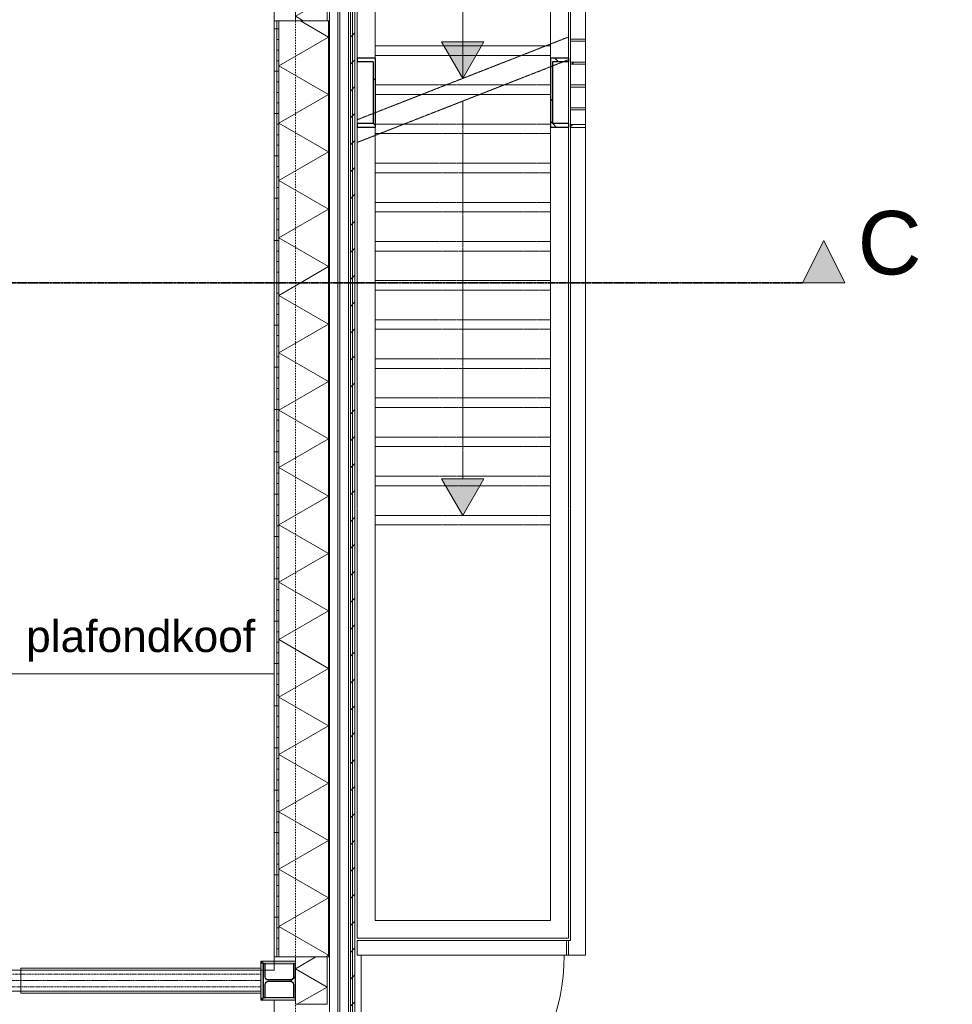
# Model space of a CAD drawing. Extents: x 0 to 92550, y 0 to 59400.
# Tile 78 of 87: x 41935 to 46347, y 38288 to 42944. Entities that reach past the tile are written whole.
import ezdxf
from ezdxf.xclip import XClip

# ---------------------------------------------------------------- set-up
doc = ezdxf.new("R2010")
doc.units = 0
doc.header["$MEASUREMENT"] = 0
doc.header["$XCLIPFRAME"] = 0
for name, pattern in [('Streep-punt fijn', [1251.000023, 626.000023, -312.5, 0, -312.5]), ('Streep-streepje', [1300, 1000, -100, 100, -100]), ('Streep-streepje fijn', [800, 500, -100, 100, -100]), ('Streeplijn', [468.700004, 312.5, -156.200004]), ('Streeplijn fijn', [234.119993, 155.999994, -78.119999]), ('Streeplijn ultrafijn', [117.37, 78.119999, -39.250001]), ('Streeplijn ultragrof', [750, 500, -250]), ('Wipeout_Contour', [100000, 0, -100000])]:
    doc.linetypes.add(name, pattern=pattern)
for name, color, linetype in [('ZZ 21 Buitenwand spouwblad baksteen', 7, 'Continuous'), ('ZZ 21 Buitenwand spouwblad hsb', 7, 'Continuous'), ('ZZ 21 Buitenwand spouwisolatie', 7, 'Continuous'), ('ZZ 22 Binnenwand metal stud', 7, 'Continuous'), ('ZZ 22 Binnenwand schuif- en vouwwand', 7, 'Continuous'), ('ZZ 24 Vaste trappen', 7, 'Continuous'), ('ZZ 28 HDC staalconstructies', 7, 'Continuous'), ('ZZ 34 Balustrades', 7, 'Continuous'), ('ZZ 41 Buitenwandafwerking gevelhout', 7, 'Continuous'), ('ZZ 42 Aftimmerwerk algemeen', 7, 'Continuous'), ('ZZ 72 Vaste inrichting', 7, 'Continuous'), ('ZZ A Stramien', 7, 'Continuous'), ('ZZ Aankleding 2D tek', 7, 'Continuous'), ('ZZ Info_tekst Algemeen', 7, 'Continuous'), ('ZZ Markers doorsnede', 7, 'Continuous'), ('ZZ Zone Gebruiksruimten', 7, 'Continuous')]:
    doc.layers.add(name, color=color, linetype=linetype)
doc.styles.add('GENERATED_STYLE_1', font='arial.ttf')
pattern_1 = [(135, (5738.87, 6500), (159.099, 159.099), []), (135, (5685.83, 6446.97), (159.099, 159.099), [])]
pattern_2 = [(45, (5738.87, 6500), (-459.619, 459.619), []), (45, (5646.94, 6591.9), (-459.619, 459.619), [])]

# ---------------------------------------------------------------- blocks, each defined once
blk = doc.blocks.new('*X155')
at = {"layer": 'ZZ 21 Buitenwand spouwblad hsb', "color": 7, "linetype": 'Continuous', "lineweight": 5, "ltscale": 0.01}
for p, q in [((43395.9, 42861.5), (43263.4, 42938)), ((43395.9, 42861.5), (43160.9, 42725.8)), ((43395.9, 42590.2), (43160.9, 42725.8)), ((43395.9, 42590.2), (43160.9, 42454.5)), ((43395.9, 42318.8), (43160.9, 42454.5)), ((43395.9, 42318.8), (43160.9, 42183.1)), ((43395.9, 42047.5), (43160.9, 42183.1)), ((43395.9, 42047.5), (43160.9, 41911.8)), ((43395.9, 41776.1), (43160.9, 41911.8)), ((43395.9, 41776.1), (43160.9, 41640.4)), ((43395.9, 41504.7), (43160.9, 41640.4)), ((43395.9, 41504.7), (43160.9, 41369.1)), ((43395.9, 41233.4), (43160.9, 41369.1)), ((43395.9, 41233.4), (43160.9, 41097.7)), ((43395.9, 40962), (43160.9, 41097.7)), ((43395.9, 40962), (43160.9, 40826.4)), ((43395.9, 40690.7), (43160.9, 40826.4)), ((43395.9, 40690.7), (43160.9, 40555)), ((43395.9, 40419.3), (43160.9, 40555)), ((43395.9, 40419.3), (43160.9, 40283.7)), ((43395.9, 40148), (43160.9, 40283.7)), ((43395.9, 40148), (43160.9, 40012.3)), ((43395.9, 39876.6), (43160.9, 40012.3)), ((43395.9, 39876.6), (43160.9, 39740.9)), ((43395.9, 39605.3), (43160.9, 39740.9)), ((43395.9, 39605.3), (43160.9, 39469.6)), ((43395.9, 39333.9), (43160.9, 39469.6)), ((43395.9, 39333.9), (43160.9, 39198.2)), ((43395.9, 39062.6), (43160.9, 39198.2)), ((43395.9, 39062.6), (43160.9, 38926.9)), ((43395.9, 38791.2), (43160.9, 38926.9)), ((43395.9, 38791.2), (43160.9, 38655.5)), ((43395.9, 38519.8), (43160.9, 38655.5)), ((43395.9, 38519.8), (43382.3, 38512))]:
    blk.add_line(p, q, dxfattribs=at)
blk = doc.blocks.new('*X182')
at = {"layer": 'ZZ 21 Buitenwand spouwisolatie', "color": 7, "linetype": 'Continuous', "lineweight": 5, "ltscale": 0.01}
for p, q in [((43289.3, 43162), (43238.9, 43132.9)), ((43388.9, 43046.3), (43238.9, 43132.9)), ((43388.9, 43046.3), (43238.9, 42959.7)), ((43276.4, 42938), (43238.9, 42959.7))]:
    blk.add_line(p, q, dxfattribs=at)
blk = doc.blocks.new('*X183')
at = {"layer": 'ZZ 21 Buitenwand spouwisolatie', "color": 7, "linetype": 'Continuous', "lineweight": 5, "ltscale": 0.01}
for p, q in [((43335.3, 38512), (43238.9, 38456.3)), ((43388.9, 38369.7), (43238.9, 38456.3)), ((43388.9, 38369.7), (43247.3, 38288))]:
    blk.add_line(p, q, dxfattribs=at)
blk = doc.blocks.new('Drawing_1_1', base_point=(5738.9, 6500))
at = {"layer": 'ZZ 21 Buitenwand spouwblad hsb', "linetype": 'Continuous', "lineweight": 0, "true_color": 0x000000}
h = blk.add_hatch(dxfattribs=at)
h.set_pattern_fill('930_Lijnen_vert_200_0001', color=18, style=0, pattern_type=2)
h.set_pattern_definition([(180, (5738.87, 6500), (0, 200), [])])
h.paths.add_polyline_path([(43138.9, 42938), (43138.9, 38512), (43151.9, 38512), (43151.9, 42938)])
h = blk.add_hatch(dxfattribs=at)
h.set_pattern_fill('325_Hout_plaatmateriaal__BC', color=18, style=0, pattern_type=2)
h.set_pattern_definition([(180, (5738.867, 6500), (0, 50), [])])
h.paths.add_polyline_path([(43151.9, 42938), (43151.9, 38512), (43160.9, 38512), (43160.9, 42938)])
at = {"layer": 'ZZ 21 Buitenwand spouwblad hsb', "linetype": 'Continuous', "lineweight": 0, "true_color": 0x7f7f7f}
blk.add_hatch(color=8, dxfattribs=at).paths.add_polyline_path([(43399.9, 38512), (43399.9, 42938), (43395.9, 42938), (43395.9, 38512)])
at = {"layer": 'ZZ 24 Vaste trappen', "linetype": 'Continuous', "lineweight": 0, "true_color": 0x000000}
for points in [[(44030.9, 42666.2), (44130.9, 42839.4), (43930.9, 42839.4)], [(44030.9, 40600), (44130.9, 40773.2), (43930.9, 40773.2)]]:
    blk.add_hatch(color=18, dxfattribs=at).paths.add_polyline_path(points)
h = blk.add_hatch(dxfattribs=at)
h.set_pattern_fill('515_Staal_0001', color=18, style=0, pattern_type=2)
h.set_pattern_definition(pattern_1)
h.paths.add_polyline_path([(44445.9, 42434.6), (44530.9, 42434.6), (44530.9, 42452.3), (44455.4, 42452.3), (44455.4, 42743.8), (44530.9, 42743.8), (44530.9, 42761.6), (44445.9, 42761.6)])
at = {"layer": 'ZZ 28 HDC staalconstructies', "linetype": 'Continuous', "lineweight": 0, "true_color": 0x000000}
h = blk.add_hatch(dxfattribs=at)
h.set_pattern_fill('515_Staal_0001', color=18, style=0, pattern_type=2)
h.set_pattern_definition([(225, (43086.87, 38480), (-159.1, 159.1), []), (225, (43033.83, 38533.03), (-159.1, 159.1), [])])
h.paths.add_polyline_path([(43229.9, 38382), (43229.9, 38320), (43238.9, 38320), (43238.9, 38480), (43229.9, 38480), (43229.9, 38418, -0.414214), (43214.9, 38403), (43110.9, 38403, -0.414214), (43095.9, 38418), (43095.9, 38480), (43086.9, 38480), (43086.9, 38320), (43095.9, 38320), (43095.9, 38382, -0.414214), (43110.9, 38397), (43214.9, 38397, -0.414214)])
at = {"layer": 'ZZ 34 Balustrades', "linetype": 'Continuous', "lineweight": 0, "true_color": 0x000000}
h = blk.add_hatch(dxfattribs=at)
h.set_pattern_fill('145_Baksteen_0001', color=18, style=0, pattern_type=2)
h.set_pattern_definition(pattern_2)
h.paths.add_polyline_path([(44610.9, 42851.6), (44540.9, 42851.6), (44540.9, 42841.6), (44610.9, 42841.6)])
h = blk.add_hatch(dxfattribs=at)
h.set_pattern_fill('145_Baksteen_0001', color=18, style=0, pattern_type=2)
h.set_pattern_definition(pattern_2)
h.paths.add_polyline_path([(44610.9, 42743.5), (44540.9, 42743.5), (44540.9, 42733.5), (44610.9, 42733.5)])
h = blk.add_hatch(dxfattribs=at)
h.set_pattern_fill('145_Baksteen_0001', color=18, style=0, pattern_type=2)
h.set_pattern_definition(pattern_2)
h.paths.add_polyline_path([(44610.9, 42635.5), (44540.9, 42635.5), (44540.9, 42625.5), (44610.9, 42625.5)])
h = blk.add_hatch(dxfattribs=at)
h.set_pattern_fill('145_Baksteen_0001', color=18, style=0, pattern_type=2)
h.set_pattern_definition(pattern_2)
h.paths.add_polyline_path([(44610.9, 42527.5), (44540.9, 42527.5), (44540.9, 42517.5), (44610.9, 42517.5)])
h = blk.add_hatch(dxfattribs=at)
h.set_pattern_fill('515_Staal_0001', color=18, style=0, pattern_type=2)
h.set_pattern_definition([(45, (5738.87, 6500), (-159.099, 159.099), []), (45, (5685.83, 6553.03), (-159.099, 159.099), [])])
h.paths.add_polyline_path([(44610.9, 42448.4), (44540.9, 42448.4), (44540.9, 42434.8), (44610.9, 42434.8)])
at = {"layer": 'ZZ 42 Aftimmerwerk algemeen', "linetype": 'Continuous', "lineweight": 0, "true_color": 0x7f7f7f}
for points in [[(43086.9, 38480), (43074.9, 38492), (43074.9, 38480)], [(43086.9, 38492), (43074.9, 38492), (43086.9, 38480)], [(43086.9, 38320), (43086.9, 38480), (43074.9, 38480), (43074.9, 38320)], [(43086.9, 38480), (43238.9, 38480), (43238.9, 38492), (43086.9, 38492)], [(43086.9, 38320), (43074.9, 38308), (43086.9, 38308)], [(43074.9, 38320), (43074.9, 38308), (43086.9, 38320)], [(43086.9, 38308), (43238.9, 38308), (43238.9, 38320), (43086.9, 38320)]]:
    blk.add_hatch(color=8, dxfattribs=at).paths.add_polyline_path(points)
at = {"layer": 'ZZ Markers doorsnede', "linetype": 'Continuous', "lineweight": 0, "true_color": 0x000000}
blk.add_hatch(color=18, dxfattribs=at).paths.add_polyline_path([(45838.9, 41700), (45738.9, 41900), (45638.9, 41700)])
at = {"layer": 'ZZ 21 Buitenwand spouwblad hsb', "color": 7, "linetype": 'Continuous', "lineweight": 9, "ltscale": 0.01}
for p, q in [((43151.9, 42938), (43151.9, 38512)), ((43160.9, 42938), (43160.9, 38512)), ((43395.9, 38512), (43395.9, 42938))]:
    blk.add_line(p, q, dxfattribs=at)
at = {"layer": 'ZZ 21 Buitenwand spouwblad hsb', "color": 7, "linetype": 'Continuous', "lineweight": 9, "ltscale": 0.01, "flags": 128}
for points in [[(43138.9, 42938), (43138.9, 38512)], [(43151.9, 42938), (43138.9, 42938)], [(43160.9, 42938), (43151.9, 42938)], [(43395.9, 42938), (43160.9, 42938)], [(43399.9, 42938), (43395.9, 42938)], [(43399.9, 38512), (43399.9, 42938)], [(43151.9, 38512), (43138.9, 38512)], [(43160.9, 38512), (43151.9, 38512)], [(43395.9, 38512), (43160.9, 38512)], [(43399.9, 38512), (43395.9, 38512)]]:
    blk.add_lwpolyline(points, dxfattribs=at)
at = {"layer": 'ZZ 21 Buitenwand spouwisolatie', "color": 7, "linetype": 'Continuous', "lineweight": 9, "ltscale": 0.01, "flags": 128}
for points in [[(43238.9, 43162), (43238.9, 42938)], [(43388.9, 42938), (43388.9, 43162)], [(43238.9, 42938), (43388.9, 42938)], [(43238.9, 38512), (43238.9, 38288)], [(43388.9, 38512), (43238.9, 38512)], [(43388.9, 38288), (43388.9, 38512)], [(43238.9, 38288), (43388.9, 38288)]]:
    blk.add_lwpolyline(points, dxfattribs=at)
at = {"layer": 'ZZ 22 Binnenwand metal stud', "color": 7, "linetype": 'Continuous', "lineweight": 15, "ltscale": 0.01}
blk.add_line((43074.9, 38350), (43074.9, 38450), dxfattribs=at)
blk.add_line((43074.9, 38350), (43074.9, 38450), dxfattribs=at)
at = {"layer": 'ZZ 22 Binnenwand schuif- en vouwwand', "color": 7, "linetype": 'Continuous', "lineweight": 9, "ltscale": 0.01}
for p, q in [((41939.9, 38340.5), (41939.9, 38459.5)), ((41939.9, 38459.5), (43074.9, 38459.5)), ((43074.9, 38459.5), (43074.9, 38340.5)), ((43074.9, 38340.5), (41939.9, 38340.5))]:
    blk.add_line(p, q, dxfattribs=at)
at = {"layer": 'ZZ 22 Binnenwand schuif- en vouwwand', "color": 7, "linetype": 'Streeplijn ultragrof', "lineweight": 9, "ltscale": 0.01}
for p, q in [((37349.9, 38430), (43074.9, 38430)), ((43074.9, 38430), (43074.9, 38370)), ((43074.9, 38370), (37349.9, 38370))]:
    blk.add_line(p, q, dxfattribs=at)
at = {"layer": 'ZZ 22 Binnenwand schuif- en vouwwand', "color": 7, "linetype": 'Streep-streepje fijn', "lineweight": 9, "ltscale": 0.01}
blk.add_line((43074.9, 38400), (37349.9, 38400), dxfattribs=at)
at = {"layer": 'ZZ 24 Vaste trappen', "color": 7, "linetype": 'Continuous', "lineweight": 9, "ltscale": 0.01}
for p, q in [((43615.9, 43960), (43615.9, 42434.6)), ((44445.9, 43960), (44445.9, 42434.6)), ((44530.9, 43960), (44530.9, 42434.6))]:
    blk.add_line(p, q, dxfattribs=at)
at = {"layer": 'ZZ 24 Vaste trappen', "color": 7, "linetype": 'Continuous', "lineweight": 5, "ltscale": 0.01}
for p, q in [((44030.9, 43930), (44030.9, 42839.4)), ((44030.9, 43880), (44030.9, 42666.2)), ((43930.9, 42839.4), (44130.9, 42839.4)), ((44030.9, 42666.2), (43930.9, 42839.4)), ((44030.9, 42666.2), (44130.9, 42839.4)), ((43930.9, 40773.2), (44130.9, 40773.2)), ((44030.9, 40600), (43930.9, 40773.2)), ((44030.9, 40600), (44130.9, 40773.2))]:
    blk.add_line(p, q, dxfattribs=at)
at = {"layer": 'ZZ 24 Vaste trappen', "color": 7, "linetype": 'Continuous', "lineweight": 25, "ltscale": 0.01}
for p, q in [((43606.4, 42743.8), (43606.4, 42452.3)), ((43615.9, 42761.6), (43615.9, 42434.6)), ((44445.9, 42761.6), (44445.9, 42434.6)), ((44530.9, 42761.6), (44445.9, 42761.6)), ((44455.4, 42743.8), (44455.4, 42452.3)), ((44530.9, 42743.8), (44455.4, 42743.8)), ((44530.9, 42761.6), (44530.9, 42743.8)), ((44530.9, 42434.6), (44445.9, 42434.6)), ((44530.9, 42452.3), (44455.4, 42452.3)), ((44530.9, 42452.3), (44530.9, 42434.6))]:
    blk.add_line(p, q, dxfattribs=at)
at = {"layer": 'ZZ 24 Vaste trappen', "color": 7, "linetype": 'Streeplijn fijn', "lineweight": 5, "ltscale": 0.01}
for p, q in [((43615.9, 42775), (44445.9, 42775)), ((43615.9, 42590), (44445.9, 42590)), ((44030.9, 42558.8), (44030.9, 40773.2)), ((43615.9, 42405), (44445.9, 42405)), ((43615.9, 42220), (44445.9, 42220)), ((43615.9, 42035), (44445.9, 42035)), ((43615.9, 41850), (44445.9, 41850)), ((43615.9, 41665), (44445.9, 41665)), ((43615.9, 41480), (44445.9, 41480)), ((43615.9, 41295), (44445.9, 41295)), ((43615.9, 41110), (44445.9, 41110)), ((43615.9, 40925), (44445.9, 40925)), ((43615.9, 40740), (44445.9, 40740)), ((43615.9, 40555), (44445.9, 40555))]:
    blk.add_line(p, q, dxfattribs=at)
at = {"layer": 'ZZ 24 Vaste trappen', "color": 7, "linetype": 'Streeplijn', "lineweight": 5, "ltscale": 0.01}
for p, q in [((43615.9, 42434.6), (43615.9, 40634.1)), ((44445.9, 42434.6), (44445.9, 40634.1)), ((44530.9, 42434.6), (44530.9, 40634.1)), ((43615.9, 38685), (43615.9, 40634.1)), ((44445.9, 38685), (44445.9, 40634.1)), ((44530.9, 38600), (44530.9, 40634.1)), ((44445.9, 38685), (43615.9, 38685))]:
    blk.add_line(p, q, dxfattribs=at)
at = {"layer": 'ZZ 24 Vaste trappen', "color": 7, "linetype": 'Continuous', "lineweight": 9, "ltscale": 0.01, "flags": 128}
for points in [[(43615.9, 42775), (44445.9, 42775), (44445.9, 43005), (43615.9, 43005)], [(43615.9, 42590), (44445.9, 42590), (44445.9, 42820), (43615.9, 42820)]]:
    blk.add_lwpolyline(points, close=True, dxfattribs=at)
at = {"layer": 'ZZ 24 Vaste trappen', "color": 7, "linetype": 'Streeplijn fijn', "lineweight": 9, "ltscale": 0.01, "flags": 128}
for points in [[(43615.9, 42405), (44445.9, 42405), (44445.9, 42635), (43615.9, 42635)], [(43615.9, 42220), (44445.9, 42220), (44445.9, 42450), (43615.9, 42450)], [(43615.9, 42035), (44445.9, 42035), (44445.9, 42265), (43615.9, 42265)], [(43615.9, 41850), (44445.9, 41850), (44445.9, 42080), (43615.9, 42080)], [(43615.9, 41665), (44445.9, 41665), (44445.9, 41895), (43615.9, 41895)], [(43615.9, 41480), (44445.9, 41480), (44445.9, 41710), (43615.9, 41710)], [(43615.9, 41295), (44445.9, 41295), (44445.9, 41525), (43615.9, 41525)], [(43615.9, 41110), (44445.9, 41110), (44445.9, 41340), (43615.9, 41340)], [(43615.9, 40925), (44445.9, 40925), (44445.9, 41155), (43615.9, 41155)], [(43615.9, 40740), (44445.9, 40740), (44445.9, 40970), (43615.9, 40970)], [(43615.9, 40555), (44445.9, 40555), (44445.9, 40785), (43615.9, 40785)], [(43615.9, 38685), (44445.9, 38685), (44445.9, 40600), (43615.9, 40600)]]:
    blk.add_lwpolyline(points, close=True, dxfattribs=at)
at = {"layer": 'ZZ 28 HDC staalconstructies', "color": 7, "linetype": 'Continuous', "lineweight": 25, "ltscale": 0.01, "flags": 128}
blk.add_lwpolyline([(43229.9, 38382), (43229.9, 38320), (43238.9, 38320), (43238.9, 38480), (43229.9, 38480), (43229.9, 38418, -0.414214), (43214.9, 38403), (43110.9, 38403, -0.414214), (43095.9, 38418), (43095.9, 38480), (43086.9, 38480), (43086.9, 38320), (43095.9, 38320), (43095.9, 38382, -0.414214), (43110.9, 38397), (43214.9, 38397, -0.414214)], format="xyb", close=True, dxfattribs=at)
at = {"layer": 'ZZ 34 Balustrades', "color": 7, "linetype": 'Streeplijn', "lineweight": 5, "ltscale": 0.01}
for p, q in [((44610.9, 42685.9), (44610.9, 44040)), ((44540.9, 42685.9), (44540.9, 43970)), ((44540.9, 42685.9), (44540.9, 40604.6)), ((44610.9, 42685.9), (44610.9, 40604.6)), ((44540.9, 38590), (44540.9, 40604.6)), ((44610.9, 38520), (44610.9, 40604.6))]:
    blk.add_line(p, q, dxfattribs=at)
at = {"layer": 'ZZ 34 Balustrades', "color": 7, "linetype": 'Continuous', "lineweight": 9, "ltscale": 0.01}
for p, q in [((44540.9, 43822.5), (44540.9, 42434.8)), ((44610.9, 43822.5), (44610.9, 42434.8)), ((44610.9, 42851.6), (44540.9, 42851.6)), ((44540.9, 42851.6), (44540.9, 42841.6)), ((44610.9, 42841.6), (44540.9, 42841.6)), ((44610.9, 42851.6), (44610.9, 42841.6)), ((44610.9, 42743.5), (44540.9, 42743.5)), ((44540.9, 42743.5), (44540.9, 42733.5)), ((44610.9, 42743.5), (44610.9, 42733.5)), ((44610.9, 42733.5), (44540.9, 42733.5)), ((44610.9, 42635.5), (44540.9, 42635.5)), ((44540.9, 42635.5), (44540.9, 42625.5)), ((44610.9, 42625.5), (44540.9, 42625.5)), ((44610.9, 42635.5), (44610.9, 42625.5)), ((44610.9, 42527.5), (44540.9, 42527.5)), ((44540.9, 42527.5), (44540.9, 42517.5)), ((44610.9, 42517.5), (44540.9, 42517.5)), ((44610.9, 42527.5), (44610.9, 42517.5)), ((44610.9, 42448.4), (44540.9, 42448.4)), ((44540.9, 42448.4), (44540.9, 42434.8)), ((44610.9, 42434.8), (44540.9, 42434.8)), ((44610.9, 42448.4), (44610.9, 42434.8)), ((43550.9, 37560), (43550.9, 38520))]:
    blk.add_line(p, q, dxfattribs=at)
at = {"layer": 'ZZ 34 Balustrades', "color": 7, "linetype": 'Streeplijn ultrafijn', "lineweight": 5, "ltscale": 0.01, "flags": 128}
blk.add_lwpolyline([(44520.9, 38590), (44520.9, 38520), (44530.9, 38520), (44530.9, 38590)], close=True, dxfattribs=at)
at = {"layer": 'ZZ 34 Balustrades', "color": 7, "linetype": 'Continuous', "lineweight": 9, "ltscale": 0.01}
blk.add_arc((43550.9, 38520), 960, 270, 0, dxfattribs=at)
at = {"layer": 'ZZ 41 Buitenwandafwerking gevelhout', "color": 7, "linetype": 'Continuous', "lineweight": 5, "ltscale": 0.01, "flags": 128}
blk.add_lwpolyline([(43399.9, 45845), (43399.9, 36632.5)], dxfattribs=at)
at = {"layer": 'ZZ 42 Aftimmerwerk algemeen', "color": 7, "linetype": 'Continuous', "lineweight": 9, "ltscale": 0.01, "flags": 128}
for points in [[(43074.9, 38492), (43074.9, 38480)], [(43238.9, 38492), (43074.9, 38492)], [(43074.9, 38480), (43074.9, 38308)], [(43086.9, 38480), (43238.9, 38480)], [(43086.9, 38320), (43086.9, 38480)], [(43238.9, 38492), (43238.9, 38480)], [(43238.9, 38320), (43086.9, 38320)], [(43238.9, 38308), (43238.9, 38320)], [(43074.9, 38308), (43086.9, 38308)], [(43086.9, 38308), (43238.9, 38308)]]:
    blk.add_lwpolyline(points, dxfattribs=at)
at = {"layer": 'ZZ A Stramien', "color": 7, "linetype": 'Streep-punt fijn', "lineweight": 9, "ltscale": 0.01}
blk.add_line((43238.9, 6500), (43238.9, 52900), dxfattribs=at)
at = {"layer": 'ZZ Aankleding 2D tek', "color": 7, "linetype": 'Streeplijn', "lineweight": 5, "ltscale": 0.01}
blk.add_line((35068.9, 39850), (43138.9, 39850), dxfattribs=at)
at = {"layer": 'ZZ Markers doorsnede', "color": 7, "linetype": 'Continuous', "lineweight": 5, "ltscale": 0.01, "flags": 128}
blk.add_lwpolyline([(45838.9, 41700), (45638.9, 41700), (45738.9, 41900)], close=True, dxfattribs=at)
at = {"layer": 'ZZ Zone Gebruiksruimten', "color": 255, "linetype": 'Continuous', "lineweight": 0, "ltscale": 0.01, "flags": 128}
for points in [[(34588.9, 38450), (43138.9, 38450), (43138.9, 47800), (34588.9, 47800)], [(43074.9, 38350), (34488.9, 38350), (34488.9, 28155), (35626.9, 28155), (35626.9, 28257), (35850.9, 28257), (35850.9, 28155), (43126.9, 28155), (43126.9, 28257), (43350.9, 28257), (43350.9, 28155), (50758.9, 28155), (50758.9, 29700), (43138.9, 29700), (43138.9, 33736), (43066.9, 33736), (43066.9, 33912), (43138.9, 33912), (43138.9, 38308), (43074.9, 38308)]]:
    blk.add_lwpolyline(points, close=True, dxfattribs=at)
at = {"layer": 'ZZ 72 Vaste inrichting', "color": 7, "linetype": 'Continuous', "lineweight": 25, "ltscale": 0.01}
for name in ['*X182', '*X155', '*X183']:
    blk.add_blockref(name, (0, 0), dxfattribs=at)
at = {"layer": 'ZZ Info_tekst Algemeen', "color": 7, "linetype": 'Continuous', "lineweight": 5, "insert": (42507, 40006), "char_height": 150, "attachment_point": 5, "style": 'GENERATED_STYLE_1'}
blk.add_mtext('\\A1;{\\pqc;\\fArial|b0|i0|c0|p0;\\W1.000000;plafondkoof}', dxfattribs=at)
at = {"layer": 'ZZ Markers doorsnede', "color": 7, "linetype": 'Continuous', "lineweight": 5, "insert": (45898.9, 41735), "char_height": 300, "attachment_point": 7, "style": 'GENERATED_STYLE_1'}
blk.add_mtext('\\A1;{\\pql;\\pt0;\\fArial|b0|i0|c0|p0;\\W1.000000;C}', dxfattribs=at)
at = {"color": 254, "linetype": 'Wipeout_Contour', "lineweight": 0, "ltscale": 243546.047719}
blk.add_wipeout([(43489.9, 48151), (43489.9, 36652.5), (43509.9, 36652.5), (43509.9, 48151)], dxfattribs=at).dxf.layer = 'ZZ 21 Buitenwand spouwblad baksteen'
at = {"layer": 'ZZ 24 Vaste trappen', "linetype": 'Continuous', "lineweight": 0, "true_color": 0x000000}
h = blk.add_hatch(dxfattribs=at)
h.set_pattern_fill('515_Staal_0001', color=18, style=0, pattern_type=2)
h.set_pattern_definition(pattern_1)
h.paths.add_polyline_path([(43615.9, 42434.6), (43615.9, 42761.6), (43530.9, 42761.6), (43530.9, 42743.8), (43606.4, 42743.8), (43606.4, 42452.3), (43530.9, 42452.3), (43530.9, 42434.6)])
at = {"layer": 'ZZ 24 Vaste trappen', "color": 7, "linetype": 'Continuous', "lineweight": 9, "ltscale": 0.01}
blk.add_line((43530.9, 43960), (43530.9, 42434.6), dxfattribs=at)
at = {"layer": 'ZZ 24 Vaste trappen', "color": 7, "linetype": 'Streeplijn fijn', "lineweight": 5, "ltscale": 0.01}
for p, q in [((44530.9, 42861.9), (43530.9, 42470.5)), ((44530.9, 42754.5), (43530.9, 42363.1))]:
    blk.add_line(p, q, dxfattribs=at)
at = {"layer": 'ZZ 24 Vaste trappen', "color": 7, "linetype": 'Continuous', "lineweight": 25, "ltscale": 0.01}
for p, q in [((43615.9, 42761.6), (43530.9, 42761.6)), ((43530.9, 42761.6), (43530.9, 42743.8)), ((43606.4, 42743.8), (43530.9, 42743.8)), ((43530.9, 42452.3), (43530.9, 42434.6)), ((43606.4, 42452.3), (43530.9, 42452.3)), ((43615.9, 42434.6), (43530.9, 42434.6))]:
    blk.add_line(p, q, dxfattribs=at)
at = {"layer": 'ZZ 24 Vaste trappen', "color": 7, "linetype": 'Streeplijn', "lineweight": 5, "ltscale": 0.01}
for p, q in [((43530.9, 42434.6), (43530.9, 40634.1)), ((43530.9, 38600), (43530.9, 40634.1)), ((44530.9, 38600), (43530.9, 38600))]:
    blk.add_line(p, q, dxfattribs=at)
at = {"layer": 'ZZ 34 Balustrades', "color": 7, "linetype": 'Streeplijn', "lineweight": 5, "ltscale": 0.01}
for p, q in [((44540.9, 38590), (43530.9, 38590)), ((43530.9, 38590), (43530.9, 38520)), ((44610.9, 38520), (43530.9, 38520))]:
    blk.add_line(p, q, dxfattribs=at)
at = {"layer": 'ZZ 41 Buitenwandafwerking gevelhout', "color": 7, "linetype": 'Continuous', "lineweight": 9, "ltscale": 0.01, "flags": 128}
blk.add_lwpolyline([(43520.9, 36632.5), (43520.9, 45845)], dxfattribs=at)
at = {"color": 254, "linetype": 'Wipeout_Contour', "lineweight": 0, "ltscale": 243435.897803}
blk.add_wipeout([(43439.9, 48101), (43439.9, 36702.5), (43489.9, 36702.5), (43489.9, 48101)], dxfattribs=at).dxf.layer = 'ZZ 21 Buitenwand spouwblad baksteen'
at = {"layer": 'ZZ 41 Buitenwandafwerking gevelhout', "linetype": 'Continuous', "lineweight": 0, "true_color": 0x000000}
h = blk.add_hatch(dxfattribs=at)
h.set_pattern_fill('310_Naaldhout__01__0001', color=18, style=0, pattern_type=2)
h.set_pattern_definition([(45, (5738.87, 6500), (-63.63961, 63.63961), [])])
h.paths.add_polyline_path([(43499.9, 45845), (43499.9, 36632.5), (43520.9, 36632.5), (43520.9, 45845)])
at = {"layer": 'ZZ 21 Buitenwand spouwblad baksteen', "color": 7, "linetype": 'Continuous', "lineweight": 15, "ltscale": 0.01}
blk.add_line((43489.9, 36702.5), (43489.9, 48101), dxfattribs=at)
at = {"layer": 'ZZ 21 Buitenwand spouwblad baksteen', "color": 7, "linetype": 'Continuous', "lineweight": 15, "ltscale": 0.01, "flags": 128}
for points in [[(43509.9, 36632.5), (43509.9, 48171)], [(43439.9, 48101), (43439.9, 36702.5)]]:
    blk.add_lwpolyline(points, dxfattribs=at)
at = {"layer": 'ZZ 41 Buitenwandafwerking gevelhout', "color": 7, "linetype": 'Continuous', "lineweight": 5, "ltscale": 0.01}
for p, q in [((43449.9, 36632.5), (43449.9, 45845)), ((43499.9, 36632.5), (43499.9, 45845))]:
    blk.add_line(p, q, dxfattribs=at)
at = {"layer": 'ZZ Markers doorsnede', "color": 7, "linetype": 'Streep-streepje', "lineweight": 35, "ltscale": 0.01}
blk.add_line((7888.9, 41700), (45638.9, 41700), dxfattribs=at)

msp = doc.modelspace()

# ---------------------------------------------------------------- block references
at = {"color": 7, "linetype": 'Continuous', "lineweight": 25, "ltscale": 0.01}
ref = msp.add_blockref('Drawing_1_1', (5738.9, 6500), dxfattribs=at)
XClip(ref).set_block_clipping_path([(1000, 1000), (66950, 58400)])

doc.saveas('drawing.dxf')
